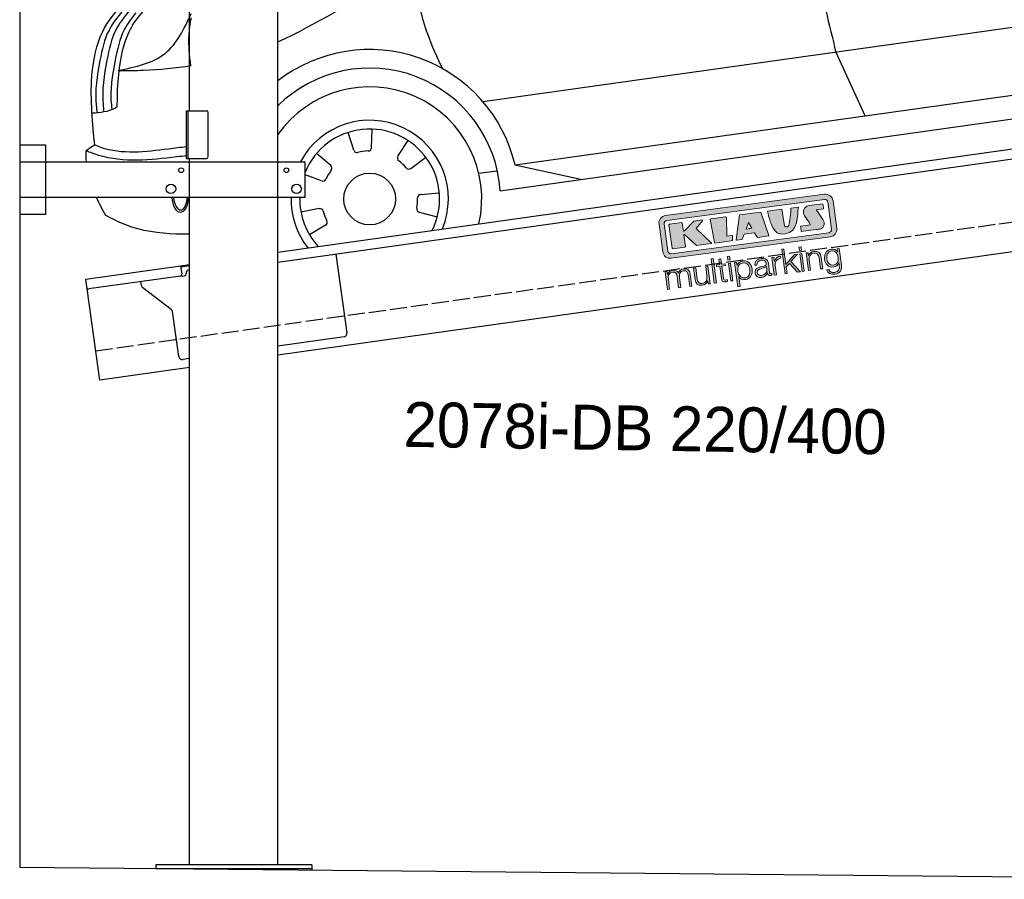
# Model space of a CAD drawing. Extents: x 199 to 6000, y -525 to 5850.
# Tile 1 of 3: x 199 to 3099, y -386 to 2144. Entities that reach past the tile are written whole.
import ezdxf

# ---------------------------------------------------------------- set-up
doc = ezdxf.new("R2010")
doc.units = 0
doc.header["$LTSCALE"] = 10
doc.header["$MEASUREMENT"] = 0
doc.linetypes.add('GEN3', pattern=[6.25, 5, -1.25])
doc.layers.get('0').update_dxf_attribs({"linetype": 'CONTINUOUS'})
for name, color, linetype in [('3', 6, 'GEN3'), ('CAR', 1, 'CONTINUOUS'), ('SICHTBARE_KANTEN_DIN_', 7, 'CONTINUOUS')]:
    doc.layers.add(name, color=color, linetype=linetype)
doc.layers.add('AM_0', color=7, linetype='CONTINUOUS', lineweight=30)
doc.layers.add('Logo', color=7, linetype='CONTINUOUS', lineweight=25)

# ---------------------------------------------------------------- blocks, each defined once
blk = doc.blocks.new('KLAUS')
at = {"layer": 'Logo'}
h = blk.add_hatch(color=8, dxfattribs=at)
h.dxf.hatch_style = 2
edge = h.paths.add_edge_path()
edge.add_spline(control_points=[(3.6, 29.09), (2.88, 29.09), (2.3, 28.51), (2.3, 27.8), (2.3, 27.8), (2.3, 16.11), (2.3, 16.11), (2.3, 15.39), (2.88, 14.81), (3.6, 14.81), (3.6, 14.81), (71.16, 14.81), (71.16, 14.81), (71.88, 14.81), (72.46, 15.39), (72.46, 16.11), (72.46, 16.11), (72.46, 27.8), (72.46, 27.8), (72.46, 28.51), (71.88, 29.09), (71.16, 29.09), (71.16, 29.09), (3.6, 29.09), (3.6, 29.09), (3.6, 29.09), (3.6, 29.09), (3.6, 29.09)], knot_values=[0, 0, 0, 0, 1, 1, 1, 2, 2, 2, 3, 3, 3, 4, 4, 4, 5, 5, 5, 6, 6, 6, 7, 7, 7, 8, 8, 8, 9, 9, 9, 9], degree=3, periodic=0)
edge = h.paths.add_edge_path()
edge.add_spline(control_points=[(3.35, 31.23), (3.35, 31.23), (71.47, 31.23), (71.47, 31.23), (73.26, 31.23), (74.71, 29.77), (74.71, 27.99), (74.71, 27.99), (74.71, 16.17), (74.71, 16.17), (74.71, 14.38), (73.26, 12.93), (71.47, 12.93), (71.47, 12.93), (3.35, 12.93), (3.35, 12.93), (1.56, 12.93), (0.11, 14.38), (0.11, 16.17), (0.11, 16.17), (0.11, 27.99), (0.11, 27.99), (0.11, 29.77), (1.56, 31.23), (3.35, 31.23), (3.35, 31.23), (3.35, 31.23), (3.35, 31.23)], knot_values=[0, 0, 0, 0, 1, 1, 1, 2, 2, 2, 3, 3, 3, 4, 4, 4, 5, 5, 5, 6, 6, 6, 7, 7, 7, 8, 8, 8, 9, 9, 9, 9], degree=3, periodic=0)
h = blk.add_hatch(color=8, dxfattribs=at)
h.dxf.hatch_style = 2
edge = h.paths.add_edge_path()
edge.add_spline(control_points=[(4.5, 27.33), (4.5, 27.33), (9.7, 27.33), (9.7, 27.33), (9.84, 27.33), (9.96, 27.22), (9.96, 27.08), (9.96, 27.08), (9.96, 23.69), (9.96, 23.69), (9.96, 23.69), (9.94, 23.64), (10.04, 23.59), (10.14, 23.53), (10.2, 23.57), (10.2, 23.57), (10.2, 23.57), (10.51, 23.75), (10.51, 23.75), (10.51, 23.75), (14.94, 27.33), (14.94, 27.33), (14.94, 27.33), (18.41, 27.33), (18.41, 27.33), (18.41, 27.33), (18.49, 27.33), (18.56, 27.2), (18.65, 27.04), (18.53, 26.91), (18.53, 26.91), (18.53, 26.91), (15.49, 24.11), (15.49, 24.11), (15.49, 24.11), (21.14, 17.06), (21.14, 17.06), (21.14, 17.06), (21.13, 16.91), (21.13, 16.91), (21.08, 16.84), (20.99, 16.82), (20.99, 16.82), (20.99, 16.82), (14.7, 16.82), (14.7, 16.82), (14.7, 16.82), (10.26, 22.17), (10.26, 22.17), (10.26, 22.17), (10.19, 22.24), (10.08, 22.21), (9.97, 22.18), (9.96, 22.11), (9.96, 22.11), (9.96, 22.11), (9.96, 17.08), (9.96, 17.08), (9.96, 16.94), (9.84, 16.82), (9.7, 16.82), (9.7, 16.82), (4.5, 16.82), (4.5, 16.82), (4.36, 16.82), (4.25, 16.94), (4.25, 17.08), (4.25, 17.08), (4.25, 27.08), (4.25, 27.08), (4.25, 27.22), (4.36, 27.33), (4.5, 27.33), (4.5, 27.33), (4.5, 27.33), (4.5, 27.33)], knot_values=[0, 0, 0, 0, 1, 1, 1, 2, 2, 2, 3, 3, 3, 4, 4, 4, 5, 5, 5, 6, 6, 6, 7, 7, 7, 8, 8, 8, 9, 9, 9, 10, 10, 10, 11, 11, 11, 12, 12, 12, 13, 13, 13, 14, 14, 14, 15, 15, 15, 16, 16, 16, 17, 17, 17, 18, 18, 18, 19, 19, 19, 20, 20, 20, 21, 21, 21, 22, 22, 22, 23, 23, 23, 24, 24, 24, 25, 25, 25, 25], degree=3, periodic=0)
h = blk.add_hatch(color=8, dxfattribs=at)
h.dxf.hatch_style = 2
h.paths.add_polyline_path([(22.42, 17.06), (21.97, 27.15), (22.24, 27.33), (28.55, 27.33), (28.86, 26.97), (28.01, 19.08), (30.26, 19.07), (30.44, 18.95), (30.08, 16.95), (29.49, 16.82), (22.6, 16.82)])
h = blk.add_hatch(color=8, dxfattribs=at)
h.paths.add_polyline_path([(36.52, 21.01), (38.93, 21.01), (37.87, 23.57)])
h.paths.add_polyline_path([(34.52, 27.33), (43.65, 27.33), (45.76, 16.94), (45.57, 16.82), (40.83, 16.82), (39.89, 18.95), (35.42, 18.95), (34.27, 16.82), (31.78, 16.82), (31.66, 17)])
h = blk.add_hatch(color=8, dxfattribs=at)
h.dxf.hatch_style = 2
edge = h.paths.add_edge_path()
edge.add_spline(control_points=[(52.69, 27.32), (52.69, 27.32), (52.88, 20.14), (52.88, 20.14), (53.01, 19.89), (53.2, 19.77), (53.43, 19.71), (53.91, 19.59), (54.43, 19.57), (54.64, 20.03), (55.23, 21.34), (56.27, 25.45), (56.6, 27.33), (56.6, 27.33), (59.77, 27.33), (59.77, 27.33), (58.77, 23.9), (58.56, 16.82), (52.63, 16.76), (48.72, 16.72), (48.01, 19.35), (47.27, 22.24), (46.89, 23.68), (46.54, 27.33), (46.54, 27.33), (46.54, 27.33), (52.69, 27.32), (52.69, 27.32), (52.69, 27.32), (52.69, 27.32), (52.69, 27.32)], knot_values=[0, 0, 0, 0, 1, 1, 1, 2, 2, 2, 3, 3, 3, 4, 4, 4, 5, 5, 5, 6, 6, 6, 7, 7, 7, 8, 8, 8, 9, 9, 9, 10, 10, 10, 10], degree=3, periodic=0)
h = blk.add_hatch(color=8, dxfattribs=at)
h.dxf.hatch_style = 2
edge = h.paths.add_edge_path()
edge.add_spline(control_points=[(64.46, 27.33), (64.46, 27.33), (70.31, 27.33), (70.31, 27.33), (70.31, 26.52), (70.31, 26.02), (70.31, 25.12), (70.31, 25.12), (67.3, 25.12), (67.3, 25.12), (67.24, 25.04), (67.25, 25.11), (67.25, 24.91), (67.25, 24.88), (69.73, 20.38), (69.73, 19.57), (69.73, 16.4), (67.22, 16.81), (65.9, 16.82), (65.9, 16.82), (59.59, 16.82), (59.59, 16.82), (59.59, 17.76), (59.59, 18.23), (59.59, 19.14), (59.59, 19.14), (63.75, 19.14), (63.75, 19.14), (63.82, 19.22), (63.81, 19.11), (63.81, 19.31), (63.81, 20.32), (61.58, 23.06), (61.58, 24.63), (61.58, 26.33), (62.83, 27.34), (64.46, 27.33), (64.46, 27.33), (64.46, 27.33), (64.46, 27.33)], knot_values=[0, 0, 0, 0, 1, 1, 1, 2, 2, 2, 3, 3, 3, 4, 4, 4, 5, 5, 5, 6, 6, 6, 7, 7, 7, 8, 8, 8, 9, 9, 9, 10, 10, 10, 11, 11, 11, 12, 12, 12, 13, 13, 13, 13], degree=3, periodic=0)
h = blk.add_hatch(color=30, dxfattribs=at)
h.dxf.hatch_style = 2
h.paths.add_polyline_path([(20.07, 0), (20.99, 0), (20.99, 10.45), (20.07, 10.45)])
h = blk.add_hatch(color=30, dxfattribs=at)
h.dxf.hatch_style = 2
edge = h.paths.add_edge_path()
edge.add_spline(control_points=[(24.22, 9.82), (24.22, 9.82), (23.3, 9.82), (23.3, 9.82), (23.3, 9.82), (23.3, 7.55), (23.3, 7.55), (23.3, 7.55), (21.98, 7.55), (21.98, 7.55), (21.98, 7.55), (21.98, 6.78), (21.98, 6.78), (21.98, 6.78), (23.3, 6.78), (23.3, 6.78), (23.3, 6.78), (23.3, 1.61), (23.3, 1.61), (23.28, 0.32), (23.71, -0.09), (24.94, -0.09), (25.22, -0.09), (25.48, -0.06), (25.76, -0.06), (25.76, -0.06), (25.76, 0.73), (25.76, 0.73), (25.5, 0.7), (25.23, 0.69), (24.97, 0.69), (24.31, 0.73), (24.22, 1.08), (24.22, 1.68), (24.22, 1.68), (24.22, 6.78), (24.22, 6.78), (24.22, 6.78), (25.76, 6.78), (25.76, 6.78), (25.76, 6.78), (25.76, 7.55), (25.76, 7.55), (25.76, 7.55), (24.22, 7.55), (24.22, 7.55), (24.22, 7.55), (24.22, 9.82), (24.22, 9.82), (24.22, 9.82), (24.22, 9.82), (24.22, 9.82)], knot_values=[0, 0, 0, 0, 1, 1, 1, 2, 2, 2, 3, 3, 3, 4, 4, 4, 5, 5, 5, 6, 6, 6, 7, 7, 7, 8, 8, 8, 9, 9, 9, 10, 10, 10, 11, 11, 11, 12, 12, 12, 13, 13, 13, 14, 14, 14, 15, 15, 15, 16, 16, 16, 17, 17, 17, 17], degree=3, periodic=0)
h = blk.add_hatch(color=30, dxfattribs=at)
h.paths.add_polyline_path([(27.1, 0), (28.03, 0), (28.03, 7.55), (27.1, 7.55)])
h.paths.add_polyline_path([(27.1, 8.98), (28.03, 8.98), (28.03, 10.45), (27.1, 10.45)])
h = blk.add_hatch(color=30, dxfattribs=at)
h.dxf.hatch_style = 2
h.paths.add_polyline_path([(50.4, 0), (51.32, 0), (51.32, 2.87), (52.82, 4.11), (55.8, 0), (56.96, 0), (53.52, 4.76), (56.74, 7.55), (55.51, 7.55), (51.32, 3.89), (51.32, 10.45), (50.4, 10.45)])
h = blk.add_hatch(color=30, dxfattribs=at)
h.paths.add_polyline_path([(57.74, 0), (58.66, 0), (58.66, 7.55), (57.74, 7.55)])
h.paths.add_polyline_path([(57.74, 8.98), (58.66, 8.98), (58.66, 10.45), (57.74, 10.45)])
h = blk.add_hatch(color=30, dxfattribs=at)
h.dxf.hatch_style = 2
edge = h.paths.add_edge_path()
edge.add_spline(control_points=[(0, 0), (0, 0), (0.92, 0), (0.92, 0), (0.92, 0), (0.92, 4.22), (0.92, 4.22), (0.94, 5.8), (1.58, 7), (3.18, 7), (4.35, 7), (4.77, 6.15), (4.76, 5.12), (4.76, 5.12), (4.76, 0), (4.76, 0), (4.76, 0), (5.68, 0), (5.68, 0), (5.68, 0), (5.68, 4.27), (5.68, 4.27), (5.68, 5.68), (6.14, 7), (7.73, 7), (9.05, 7), (9.52, 6.32), (9.52, 5.08), (9.52, 5.08), (9.52, 0), (9.52, 0), (9.52, 0), (10.44, 0), (10.44, 0), (10.44, 0), (10.44, 5.12), (10.44, 5.12), (10.44, 6.91), (9.59, 7.77), (7.94, 7.77), (6.94, 7.77), (5.99, 7.29), (5.54, 6.3), (5.26, 7.29), (4.36, 7.77), (3.37, 7.77), (2.17, 7.77), (1.38, 7.19), (0.89, 6.28), (0.89, 6.28), (0.85, 6.28), (0.85, 6.28), (0.85, 6.28), (0.85, 7.55), (0.85, 7.55), (0.85, 7.55), (0, 7.55), (0, 7.55), (0, 7.55), (0, 0), (0, 0), (0, 0), (0, 0), (0, 0)], knot_values=[0, 0, 0, 0, 1, 1, 1, 2, 2, 2, 3, 3, 3, 4, 4, 4, 5, 5, 5, 6, 6, 6, 7, 7, 7, 8, 8, 8, 9, 9, 9, 10, 10, 10, 11, 11, 11, 12, 12, 12, 13, 13, 13, 14, 14, 14, 15, 15, 15, 16, 16, 16, 17, 17, 17, 18, 18, 18, 19, 19, 19, 20, 20, 20, 21, 21, 21, 21], degree=3, periodic=0)
h = blk.add_hatch(color=30, dxfattribs=at)
h.dxf.hatch_style = 2
edge = h.paths.add_edge_path()
edge.add_spline(control_points=[(18.31, 7.55), (18.31, 7.55), (17.39, 7.55), (17.39, 7.55), (17.39, 7.55), (17.39, 3.59), (17.39, 3.59), (17.39, 2.05), (16.7, 0.56), (15.12, 0.56), (13.66, 0.56), (13.15, 1.27), (13.1, 2.64), (13.1, 2.64), (13.1, 7.55), (13.1, 7.55), (13.1, 7.55), (12.18, 7.55), (12.18, 7.55), (12.18, 7.55), (12.18, 2.65), (12.18, 2.65), (12.18, 0.89), (12.93, -0.22), (14.83, -0.22), (15.96, -0.22), (16.95, 0.35), (17.44, 1.36), (17.44, 1.36), (17.47, 1.36), (17.47, 1.36), (17.47, 1.36), (17.47, 0), (17.47, 0), (17.47, 0), (18.31, 0), (18.31, 0), (18.31, 0), (18.31, 7.55), (18.31, 7.55), (18.31, 7.55), (18.31, 7.55), (18.31, 7.55)], knot_values=[0, 0, 0, 0, 1, 1, 1, 2, 2, 2, 3, 3, 3, 4, 4, 4, 5, 5, 5, 6, 6, 6, 7, 7, 7, 8, 8, 8, 9, 9, 9, 10, 10, 10, 11, 11, 11, 12, 12, 12, 13, 13, 13, 14, 14, 14, 14], degree=3, periodic=0)
h = blk.add_hatch(color=30, dxfattribs=at)
edge = h.paths.add_edge_path()
edge.add_spline(control_points=[(35.84, 3.78), (35.84, 2.21), (35.12, 0.56), (33.37, 0.56), (31.4, 0.56), (30.72, 2.21), (30.72, 3.78), (30.72, 5.49), (31.33, 7), (33.37, 7), (35.12, 7), (35.84, 5.34), (35.84, 3.78), (35.84, 3.78), (35.84, 3.78), (35.84, 3.78)], knot_values=[0, 0, 0, 0, 1, 1, 1, 2, 2, 2, 3, 3, 3, 4, 4, 4, 5, 5, 5, 5], degree=3, periodic=0)
edge = h.paths.add_edge_path()
edge.add_spline(control_points=[(29.79, -2.8), (29.79, -2.8), (30.72, -2.8), (30.72, -2.8), (30.72, -2.8), (30.72, 1.43), (30.72, 1.43), (30.72, 1.43), (30.74, 1.43), (30.74, 1.43), (31.14, 0.35), (32.24, -0.22), (33.37, -0.22), (35.66, -0.22), (36.76, 1.64), (36.76, 3.78), (36.76, 5.91), (35.66, 7.77), (33.37, 7.77), (32.15, 7.77), (31.1, 7.14), (30.67, 6.12), (30.67, 6.12), (30.64, 6.12), (30.64, 6.12), (30.64, 6.12), (30.64, 7.55), (30.64, 7.55), (30.64, 7.55), (29.79, 7.55), (29.79, 7.55), (29.79, 7.55), (29.79, -2.8), (29.79, -2.8), (29.79, -2.8), (29.79, -2.8), (29.79, -2.8)], knot_values=[0, 0, 0, 0, 1, 1, 1, 2, 2, 2, 3, 3, 3, 4, 4, 4, 5, 5, 5, 6, 6, 6, 7, 7, 7, 8, 8, 8, 9, 9, 9, 10, 10, 10, 11, 11, 11, 12, 12, 12, 12], degree=3, periodic=0)
h = blk.add_hatch(color=30, dxfattribs=at)
edge = h.paths.add_edge_path()
edge.add_spline(control_points=[(43.03, 2.93), (43.04, 1.45), (41.8, 0.56), (40.39, 0.56), (39.53, 0.56), (38.71, 1.13), (38.71, 2.05), (38.71, 3.53), (40.66, 3.51), (42.22, 3.79), (42.47, 3.84), (42.88, 3.91), (43, 4.13), (43, 4.13), (43.03, 4.13), (43.03, 4.13), (43.03, 4.13), (43.03, 2.93), (43.03, 2.93), (43.03, 2.93), (43.03, 2.93), (43.03, 2.93)], knot_values=[0, 0, 0, 0, 1, 1, 1, 2, 2, 2, 3, 3, 3, 4, 4, 4, 5, 5, 5, 6, 6, 6, 7, 7, 7, 7], degree=3, periodic=0)
edge = h.paths.add_edge_path()
edge.add_spline(control_points=[(39.03, 5.24), (39.06, 6.47), (39.91, 7), (41.05, 7), (42.14, 7), (43.03, 6.69), (43.03, 5.45), (43.03, 4.61), (42.6, 4.51), (41.84, 4.42), (39.85, 4.19), (37.79, 4.11), (37.79, 1.99), (37.79, 0.47), (38.93, -0.22), (40.32, -0.22), (41.77, -0.22), (42.43, 0.34), (43.07, 1.32), (43.07, 1.32), (43.1, 1.32), (43.1, 1.32), (43.1, 0.53), (43.25, 0), (44.19, 0), (44.43, 0), (44.58, 0.01), (44.79, 0.06), (44.79, 0.06), (44.79, 0.83), (44.79, 0.83), (44.71, 0.81), (44.6, 0.78), (44.49, 0.78), (44.13, 0.78), (43.95, 0.98), (43.95, 1.33), (43.95, 1.33), (43.95, 5.34), (43.95, 5.34), (43.95, 7.36), (42.5, 7.77), (41.17, 7.77), (39.44, 7.77), (38.2, 7.01), (38.11, 5.24), (38.11, 5.24), (39.03, 5.24), (39.03, 5.24), (39.03, 5.24), (39.03, 5.24), (39.03, 5.24)], knot_values=[0, 0, 0, 0, 1, 1, 1, 2, 2, 2, 3, 3, 3, 4, 4, 4, 5, 5, 5, 6, 6, 6, 7, 7, 7, 8, 8, 8, 9, 9, 9, 10, 10, 10, 11, 11, 11, 12, 12, 12, 13, 13, 13, 14, 14, 14, 15, 15, 15, 16, 16, 16, 17, 17, 17, 17], degree=3, periodic=0)
h = blk.add_hatch(color=30, dxfattribs=at)
h.dxf.hatch_style = 2
edge = h.paths.add_edge_path()
edge.add_spline(control_points=[(45.79, 0), (45.79, 0), (46.71, 0), (46.71, 0), (46.71, 0), (46.71, 4.03), (46.71, 4.03), (46.71, 5.59), (47.85, 6.82), (49.52, 6.73), (49.52, 6.73), (49.52, 7.66), (49.52, 7.66), (48.16, 7.72), (47.14, 7), (46.67, 5.78), (46.67, 5.78), (46.64, 5.78), (46.64, 5.78), (46.64, 5.78), (46.64, 7.55), (46.64, 7.55), (46.64, 7.55), (45.79, 7.55), (45.79, 7.55), (45.79, 7.55), (45.79, 0), (45.79, 0), (45.79, 0), (45.79, 0), (45.79, 0)], knot_values=[0, 0, 0, 0, 1, 1, 1, 2, 2, 2, 3, 3, 3, 4, 4, 4, 5, 5, 5, 6, 6, 6, 7, 7, 7, 8, 8, 8, 9, 9, 9, 10, 10, 10, 10], degree=3, periodic=0)
h = blk.add_hatch(color=30, dxfattribs=at)
h.dxf.hatch_style = 2
edge = h.paths.add_edge_path()
edge.add_spline(control_points=[(60.41, 0), (60.41, 0), (61.33, 0), (61.33, 0), (61.33, 0), (61.33, 4.41), (61.33, 4.41), (61.36, 5.89), (62.24, 7), (63.7, 7), (65.2, 7), (65.62, 6.02), (65.62, 4.71), (65.62, 4.71), (65.62, 0), (65.62, 0), (65.62, 0), (66.54, 0), (66.54, 0), (66.54, 0), (66.54, 4.86), (66.54, 4.86), (66.54, 6.66), (65.9, 7.77), (63.78, 7.77), (62.71, 7.77), (61.7, 7.16), (61.36, 6.25), (61.36, 6.25), (61.33, 6.25), (61.33, 6.25), (61.33, 6.25), (61.33, 7.55), (61.33, 7.55), (61.33, 7.55), (60.41, 7.55), (60.41, 7.55), (60.41, 7.55), (60.41, 0), (60.41, 0), (60.41, 0), (60.41, 0), (60.41, 0)], knot_values=[0, 0, 0, 0, 1, 1, 1, 2, 2, 2, 3, 3, 3, 4, 4, 4, 5, 5, 5, 6, 6, 6, 7, 7, 7, 8, 8, 8, 9, 9, 9, 10, 10, 10, 11, 11, 11, 12, 12, 12, 13, 13, 13, 14, 14, 14, 14], degree=3, periodic=0)
h = blk.add_hatch(color=30, dxfattribs=at)
edge = h.paths.add_edge_path()
edge.add_spline(control_points=[(71.32, 0.86), (69.62, 0.86), (68.83, 2.34), (68.83, 3.86), (68.83, 5.43), (69.56, 7), (71.32, 7), (73.06, 7), (73.75, 5.34), (73.75, 3.86), (73.75, 2.33), (72.91, 0.86), (71.32, 0.86), (71.32, 0.86), (71.32, 0.86), (71.32, 0.86)], knot_values=[0, 0, 0, 0, 1, 1, 1, 2, 2, 2, 3, 3, 3, 4, 4, 4, 5, 5, 5, 5], degree=3, periodic=0)
edge = h.paths.add_edge_path()
edge.add_spline(control_points=[(74.67, 7.55), (74.67, 7.55), (73.75, 7.55), (73.75, 7.55), (73.75, 7.55), (73.75, 6.25), (73.75, 6.25), (73.75, 6.25), (73.72, 6.25), (73.72, 6.25), (73.35, 7.09), (72.41, 7.77), (71.32, 7.77), (69.13, 7.77), (67.9, 6.05), (67.9, 3.97), (67.9, 1.82), (68.9, 0.09), (71.32, 0.09), (72.4, 0.09), (73.29, 0.72), (73.72, 1.64), (73.72, 1.64), (73.75, 1.64), (73.75, 1.64), (73.75, 1.64), (73.75, 0.61), (73.75, 0.61), (73.75, -1.23), (73.01, -2.24), (71.32, -2.24), (70.29, -2.24), (69.31, -1.85), (69.1, -0.73), (69.1, -0.73), (68.18, -0.73), (68.18, -0.73), (68.31, -2.34), (69.81, -3.02), (71.32, -3.02), (73.79, -3.02), (74.65, -1.64), (74.67, 0.61), (74.67, 0.61), (74.67, 7.55), (74.67, 7.55), (74.67, 7.55), (74.67, 7.55), (74.67, 7.55)], knot_values=[0, 0, 0, 0, 1, 1, 1, 2, 2, 2, 3, 3, 3, 4, 4, 4, 5, 5, 5, 6, 6, 6, 7, 7, 7, 8, 8, 8, 9, 9, 9, 10, 10, 10, 11, 11, 11, 12, 12, 12, 13, 13, 13, 14, 14, 14, 15, 15, 15, 16, 16, 16, 16], degree=3, periodic=0)
at = {"layer": 'Logo', "lineweight": 0}
for points in [[(22.42, 17.06), (21.97, 27.15), (22.24, 27.33), (28.55, 27.33), (28.86, 26.97), (28.01, 19.08), (30.26, 19.07), (30.44, 18.95), (30.08, 16.95), (29.49, 16.82), (22.6, 16.82), (22.42, 17.06), (22.42, 17.06)], [(34.52, 27.33), (43.65, 27.33), (45.76, 16.94), (45.57, 16.82), (40.83, 16.82), (39.89, 18.95), (35.42, 18.95), (34.27, 16.82), (31.78, 16.82), (31.66, 17), (34.52, 27.33), (34.52, 27.33)], [(36.52, 21.01), (38.93, 21.01), (37.87, 23.57), (36.52, 21.01), (36.52, 21.01)], [(20.07, 0), (20.99, 0), (20.99, 10.45), (20.07, 10.45), (20.07, 0), (20.07, 0)], [(27.1, 8.98), (28.03, 8.98), (28.03, 10.45), (27.1, 10.45), (27.1, 8.98), (27.1, 8.98)], [(50.4, 0), (51.32, 0), (51.32, 2.87), (52.82, 4.11), (55.8, 0), (56.96, 0), (53.52, 4.76), (56.74, 7.55), (55.51, 7.55), (51.32, 3.89), (51.32, 10.45), (50.4, 10.45), (50.4, 0), (50.4, 0)], [(57.74, 8.98), (58.66, 8.98), (58.66, 10.45), (57.74, 10.45), (57.74, 8.98), (57.74, 8.98)], [(27.1, 0), (28.03, 0), (28.03, 7.55), (27.1, 7.55), (27.1, 0), (27.1, 0)], [(57.74, 0), (58.66, 0), (58.66, 7.55), (57.74, 7.55), (57.74, 0), (57.74, 0)]]:
    blk.add_lwpolyline(points, dxfattribs=at)
for points, knots in [([(3.35, 31.23), (3.35, 31.23), (71.47, 31.23), (71.47, 31.23), (73.26, 31.23), (74.71, 29.77), (74.71, 27.99), (74.71, 27.99), (74.71, 16.17), (74.71, 16.17), (74.71, 14.38), (73.26, 12.93), (71.47, 12.93), (71.47, 12.93), (3.35, 12.93), (3.35, 12.93), (1.56, 12.93), (0.11, 14.38), (0.11, 16.17), (0.11, 16.17), (0.11, 27.99), (0.11, 27.99), (0.11, 29.77), (1.56, 31.23), (3.35, 31.23), (3.35, 31.23), (3.35, 31.23), (3.35, 31.23)], [0, 0, 0, 0, 1, 1, 1, 2, 2, 2, 3, 3, 3, 4, 4, 4, 5, 5, 5, 6, 6, 6, 7, 7, 7, 8, 8, 8, 9, 9, 9, 9]), ([(3.6, 29.09), (2.88, 29.09), (2.3, 28.51), (2.3, 27.8), (2.3, 27.8), (2.3, 16.11), (2.3, 16.11), (2.3, 15.39), (2.88, 14.81), (3.6, 14.81), (3.6, 14.81), (71.16, 14.81), (71.16, 14.81), (71.88, 14.81), (72.46, 15.39), (72.46, 16.11), (72.46, 16.11), (72.46, 27.8), (72.46, 27.8), (72.46, 28.51), (71.88, 29.09), (71.16, 29.09), (71.16, 29.09), (3.6, 29.09), (3.6, 29.09), (3.6, 29.09), (3.6, 29.09), (3.6, 29.09)], [0, 0, 0, 0, 1, 1, 1, 2, 2, 2, 3, 3, 3, 4, 4, 4, 5, 5, 5, 6, 6, 6, 7, 7, 7, 8, 8, 8, 9, 9, 9, 9]), ([(4.5, 27.33), (4.5, 27.33), (9.7, 27.33), (9.7, 27.33), (9.84, 27.33), (9.96, 27.22), (9.96, 27.08), (9.96, 27.08), (9.96, 23.69), (9.96, 23.69), (9.96, 23.69), (9.94, 23.64), (10.04, 23.59), (10.14, 23.53), (10.2, 23.57), (10.2, 23.57), (10.2, 23.57), (10.51, 23.75), (10.51, 23.75), (10.51, 23.75), (14.94, 27.33), (14.94, 27.33), (14.94, 27.33), (18.41, 27.33), (18.41, 27.33), (18.41, 27.33), (18.49, 27.33), (18.56, 27.2), (18.65, 27.04), (18.53, 26.91), (18.53, 26.91), (18.53, 26.91), (15.49, 24.11), (15.49, 24.11), (15.49, 24.11), (21.14, 17.06), (21.14, 17.06), (21.14, 17.06), (21.13, 16.91), (21.13, 16.91), (21.08, 16.84), (20.99, 16.82), (20.99, 16.82), (20.99, 16.82), (14.7, 16.82), (14.7, 16.82), (14.7, 16.82), (10.26, 22.17), (10.26, 22.17), (10.26, 22.17), (10.19, 22.24), (10.08, 22.21), (9.97, 22.18), (9.96, 22.11), (9.96, 22.11), (9.96, 22.11), (9.96, 17.08), (9.96, 17.08), (9.96, 16.94), (9.84, 16.82), (9.7, 16.82), (9.7, 16.82), (4.5, 16.82), (4.5, 16.82), (4.36, 16.82), (4.25, 16.94), (4.25, 17.08), (4.25, 17.08), (4.25, 27.08), (4.25, 27.08), (4.25, 27.22), (4.36, 27.33), (4.5, 27.33), (4.5, 27.33), (4.5, 27.33), (4.5, 27.33)], [0, 0, 0, 0, 1, 1, 1, 2, 2, 2, 3, 3, 3, 4, 4, 4, 5, 5, 5, 6, 6, 6, 7, 7, 7, 8, 8, 8, 9, 9, 9, 10, 10, 10, 11, 11, 11, 12, 12, 12, 13, 13, 13, 14, 14, 14, 15, 15, 15, 16, 16, 16, 17, 17, 17, 18, 18, 18, 19, 19, 19, 20, 20, 20, 21, 21, 21, 22, 22, 22, 23, 23, 23, 24, 24, 24, 25, 25, 25, 25]), ([(52.69, 27.32), (52.69, 27.32), (52.88, 20.14), (52.88, 20.14), (53.01, 19.89), (53.2, 19.77), (53.43, 19.71), (53.91, 19.59), (54.43, 19.57), (54.64, 20.03), (55.23, 21.34), (56.27, 25.45), (56.6, 27.33), (56.6, 27.33), (59.77, 27.33), (59.77, 27.33), (58.77, 23.9), (58.56, 16.82), (52.63, 16.76), (48.72, 16.72), (48.01, 19.35), (47.27, 22.24), (46.89, 23.68), (46.54, 27.33), (46.54, 27.33), (46.54, 27.33), (52.69, 27.32), (52.69, 27.32), (52.69, 27.32), (52.69, 27.32), (52.69, 27.32)], [0, 0, 0, 0, 1, 1, 1, 2, 2, 2, 3, 3, 3, 4, 4, 4, 5, 5, 5, 6, 6, 6, 7, 7, 7, 8, 8, 8, 9, 9, 9, 10, 10, 10, 10]), ([(64.46, 27.33), (64.46, 27.33), (70.31, 27.33), (70.31, 27.33), (70.31, 26.52), (70.31, 26.02), (70.31, 25.12), (70.31, 25.12), (67.3, 25.12), (67.3, 25.12), (67.24, 25.04), (67.25, 25.11), (67.25, 24.91), (67.25, 24.88), (69.73, 20.38), (69.73, 19.57), (69.73, 16.4), (67.22, 16.81), (65.9, 16.82), (65.9, 16.82), (59.59, 16.82), (59.59, 16.82), (59.59, 17.76), (59.59, 18.23), (59.59, 19.14), (59.59, 19.14), (63.75, 19.14), (63.75, 19.14), (63.82, 19.22), (63.81, 19.11), (63.81, 19.31), (63.81, 20.32), (61.58, 23.06), (61.58, 24.63), (61.58, 26.33), (62.83, 27.34), (64.46, 27.33), (64.46, 27.33), (64.46, 27.33), (64.46, 27.33)], [0, 0, 0, 0, 1, 1, 1, 2, 2, 2, 3, 3, 3, 4, 4, 4, 5, 5, 5, 6, 6, 6, 7, 7, 7, 8, 8, 8, 9, 9, 9, 10, 10, 10, 11, 11, 11, 12, 12, 12, 13, 13, 13, 13]), ([(24.22, 9.82), (24.22, 9.82), (23.3, 9.82), (23.3, 9.82), (23.3, 9.82), (23.3, 7.55), (23.3, 7.55), (23.3, 7.55), (21.98, 7.55), (21.98, 7.55), (21.98, 7.55), (21.98, 6.78), (21.98, 6.78), (21.98, 6.78), (23.3, 6.78), (23.3, 6.78), (23.3, 6.78), (23.3, 1.61), (23.3, 1.61), (23.28, 0.32), (23.71, -0.09), (24.94, -0.09), (25.22, -0.09), (25.48, -0.06), (25.76, -0.06), (25.76, -0.06), (25.76, 0.73), (25.76, 0.73), (25.5, 0.7), (25.23, 0.69), (24.97, 0.69), (24.31, 0.73), (24.22, 1.08), (24.22, 1.68), (24.22, 1.68), (24.22, 6.78), (24.22, 6.78), (24.22, 6.78), (25.76, 6.78), (25.76, 6.78), (25.76, 6.78), (25.76, 7.55), (25.76, 7.55), (25.76, 7.55), (24.22, 7.55), (24.22, 7.55), (24.22, 7.55), (24.22, 9.82), (24.22, 9.82), (24.22, 9.82), (24.22, 9.82), (24.22, 9.82)], [0, 0, 0, 0, 1, 1, 1, 2, 2, 2, 3, 3, 3, 4, 4, 4, 5, 5, 5, 6, 6, 6, 7, 7, 7, 8, 8, 8, 9, 9, 9, 10, 10, 10, 11, 11, 11, 12, 12, 12, 13, 13, 13, 14, 14, 14, 15, 15, 15, 16, 16, 16, 17, 17, 17, 17]), ([(0, 0), (0, 0), (0.92, 0), (0.92, 0), (0.92, 0), (0.92, 4.22), (0.92, 4.22), (0.94, 5.8), (1.58, 7), (3.18, 7), (4.35, 7), (4.77, 6.15), (4.76, 5.12), (4.76, 5.12), (4.76, 0), (4.76, 0), (4.76, 0), (5.68, 0), (5.68, 0), (5.68, 0), (5.68, 4.27), (5.68, 4.27), (5.68, 5.68), (6.14, 7), (7.73, 7), (9.05, 7), (9.52, 6.32), (9.52, 5.08), (9.52, 5.08), (9.52, 0), (9.52, 0), (9.52, 0), (10.44, 0), (10.44, 0), (10.44, 0), (10.44, 5.12), (10.44, 5.12), (10.44, 6.91), (9.59, 7.77), (7.94, 7.77), (6.94, 7.77), (5.99, 7.29), (5.54, 6.3), (5.26, 7.29), (4.36, 7.77), (3.37, 7.77), (2.17, 7.77), (1.38, 7.19), (0.89, 6.28), (0.89, 6.28), (0.85, 6.28), (0.85, 6.28), (0.85, 6.28), (0.85, 7.55), (0.85, 7.55), (0.85, 7.55), (0, 7.55), (0, 7.55), (0, 7.55), (0, 0), (0, 0), (0, 0), (0, 0), (0, 0)], [0, 0, 0, 0, 1, 1, 1, 2, 2, 2, 3, 3, 3, 4, 4, 4, 5, 5, 5, 6, 6, 6, 7, 7, 7, 8, 8, 8, 9, 9, 9, 10, 10, 10, 11, 11, 11, 12, 12, 12, 13, 13, 13, 14, 14, 14, 15, 15, 15, 16, 16, 16, 17, 17, 17, 18, 18, 18, 19, 19, 19, 20, 20, 20, 21, 21, 21, 21]), ([(18.31, 7.55), (18.31, 7.55), (17.39, 7.55), (17.39, 7.55), (17.39, 7.55), (17.39, 3.59), (17.39, 3.59), (17.39, 2.05), (16.7, 0.56), (15.12, 0.56), (13.66, 0.56), (13.15, 1.27), (13.1, 2.64), (13.1, 2.64), (13.1, 7.55), (13.1, 7.55), (13.1, 7.55), (12.18, 7.55), (12.18, 7.55), (12.18, 7.55), (12.18, 2.65), (12.18, 2.65), (12.18, 0.89), (12.93, -0.22), (14.83, -0.22), (15.96, -0.22), (16.95, 0.35), (17.44, 1.36), (17.44, 1.36), (17.47, 1.36), (17.47, 1.36), (17.47, 1.36), (17.47, 0), (17.47, 0), (17.47, 0), (18.31, 0), (18.31, 0), (18.31, 0), (18.31, 7.55), (18.31, 7.55), (18.31, 7.55), (18.31, 7.55), (18.31, 7.55)], [0, 0, 0, 0, 1, 1, 1, 2, 2, 2, 3, 3, 3, 4, 4, 4, 5, 5, 5, 6, 6, 6, 7, 7, 7, 8, 8, 8, 9, 9, 9, 10, 10, 10, 11, 11, 11, 12, 12, 12, 13, 13, 13, 14, 14, 14, 14]), ([(29.79, -2.8), (29.79, -2.8), (30.72, -2.8), (30.72, -2.8), (30.72, -2.8), (30.72, 1.43), (30.72, 1.43), (30.72, 1.43), (30.74, 1.43), (30.74, 1.43), (31.14, 0.35), (32.24, -0.22), (33.37, -0.22), (35.66, -0.22), (36.76, 1.64), (36.76, 3.78), (36.76, 5.91), (35.66, 7.77), (33.37, 7.77), (32.15, 7.77), (31.1, 7.14), (30.67, 6.12), (30.67, 6.12), (30.64, 6.12), (30.64, 6.12), (30.64, 6.12), (30.64, 7.55), (30.64, 7.55), (30.64, 7.55), (29.79, 7.55), (29.79, 7.55), (29.79, 7.55), (29.79, -2.8), (29.79, -2.8), (29.79, -2.8), (29.79, -2.8), (29.79, -2.8)], [0, 0, 0, 0, 1, 1, 1, 2, 2, 2, 3, 3, 3, 4, 4, 4, 5, 5, 5, 6, 6, 6, 7, 7, 7, 8, 8, 8, 9, 9, 9, 10, 10, 10, 11, 11, 11, 12, 12, 12, 12]), ([(35.84, 3.78), (35.84, 2.21), (35.12, 0.56), (33.37, 0.56), (31.4, 0.56), (30.72, 2.21), (30.72, 3.78), (30.72, 5.49), (31.33, 7), (33.37, 7), (35.12, 7), (35.84, 5.34), (35.84, 3.78), (35.84, 3.78), (35.84, 3.78), (35.84, 3.78)], [0, 0, 0, 0, 1, 1, 1, 2, 2, 2, 3, 3, 3, 4, 4, 4, 5, 5, 5, 5]), ([(39.03, 5.24), (39.06, 6.47), (39.91, 7), (41.05, 7), (42.14, 7), (43.03, 6.69), (43.03, 5.45), (43.03, 4.61), (42.6, 4.51), (41.84, 4.42), (39.85, 4.19), (37.79, 4.11), (37.79, 1.99), (37.79, 0.47), (38.93, -0.22), (40.32, -0.22), (41.77, -0.22), (42.43, 0.34), (43.07, 1.32), (43.07, 1.32), (43.1, 1.32), (43.1, 1.32), (43.1, 0.53), (43.25, 0), (44.19, 0), (44.43, 0), (44.58, 0.01), (44.79, 0.06), (44.79, 0.06), (44.79, 0.83), (44.79, 0.83), (44.71, 0.81), (44.6, 0.78), (44.49, 0.78), (44.13, 0.78), (43.95, 0.98), (43.95, 1.33), (43.95, 1.33), (43.95, 5.34), (43.95, 5.34), (43.95, 7.36), (42.5, 7.77), (41.17, 7.77), (39.44, 7.77), (38.2, 7.01), (38.11, 5.24), (38.11, 5.24), (39.03, 5.24), (39.03, 5.24), (39.03, 5.24), (39.03, 5.24), (39.03, 5.24)], [0, 0, 0, 0, 1, 1, 1, 2, 2, 2, 3, 3, 3, 4, 4, 4, 5, 5, 5, 6, 6, 6, 7, 7, 7, 8, 8, 8, 9, 9, 9, 10, 10, 10, 11, 11, 11, 12, 12, 12, 13, 13, 13, 14, 14, 14, 15, 15, 15, 16, 16, 16, 17, 17, 17, 17]), ([(45.79, 0), (45.79, 0), (46.71, 0), (46.71, 0), (46.71, 0), (46.71, 4.03), (46.71, 4.03), (46.71, 5.59), (47.85, 6.82), (49.52, 6.73), (49.52, 6.73), (49.52, 7.66), (49.52, 7.66), (48.16, 7.72), (47.14, 7), (46.67, 5.78), (46.67, 5.78), (46.64, 5.78), (46.64, 5.78), (46.64, 5.78), (46.64, 7.55), (46.64, 7.55), (46.64, 7.55), (45.79, 7.55), (45.79, 7.55), (45.79, 7.55), (45.79, 0), (45.79, 0), (45.79, 0), (45.79, 0), (45.79, 0)], [0, 0, 0, 0, 1, 1, 1, 2, 2, 2, 3, 3, 3, 4, 4, 4, 5, 5, 5, 6, 6, 6, 7, 7, 7, 8, 8, 8, 9, 9, 9, 10, 10, 10, 10]), ([(60.41, 0), (60.41, 0), (61.33, 0), (61.33, 0), (61.33, 0), (61.33, 4.41), (61.33, 4.41), (61.36, 5.89), (62.24, 7), (63.7, 7), (65.2, 7), (65.62, 6.02), (65.62, 4.71), (65.62, 4.71), (65.62, 0), (65.62, 0), (65.62, 0), (66.54, 0), (66.54, 0), (66.54, 0), (66.54, 4.86), (66.54, 4.86), (66.54, 6.66), (65.9, 7.77), (63.78, 7.77), (62.71, 7.77), (61.7, 7.16), (61.36, 6.25), (61.36, 6.25), (61.33, 6.25), (61.33, 6.25), (61.33, 6.25), (61.33, 7.55), (61.33, 7.55), (61.33, 7.55), (60.41, 7.55), (60.41, 7.55), (60.41, 7.55), (60.41, 0), (60.41, 0), (60.41, 0), (60.41, 0), (60.41, 0)], [0, 0, 0, 0, 1, 1, 1, 2, 2, 2, 3, 3, 3, 4, 4, 4, 5, 5, 5, 6, 6, 6, 7, 7, 7, 8, 8, 8, 9, 9, 9, 10, 10, 10, 11, 11, 11, 12, 12, 12, 13, 13, 13, 14, 14, 14, 14]), ([(74.67, 7.55), (74.67, 7.55), (73.75, 7.55), (73.75, 7.55), (73.75, 7.55), (73.75, 6.25), (73.75, 6.25), (73.75, 6.25), (73.72, 6.25), (73.72, 6.25), (73.35, 7.09), (72.41, 7.77), (71.32, 7.77), (69.13, 7.77), (67.9, 6.05), (67.9, 3.97), (67.9, 1.82), (68.9, 0.09), (71.32, 0.09), (72.4, 0.09), (73.29, 0.72), (73.72, 1.64), (73.72, 1.64), (73.75, 1.64), (73.75, 1.64), (73.75, 1.64), (73.75, 0.61), (73.75, 0.61), (73.75, -1.23), (73.01, -2.24), (71.32, -2.24), (70.29, -2.24), (69.31, -1.85), (69.1, -0.73), (69.1, -0.73), (68.18, -0.73), (68.18, -0.73), (68.31, -2.34), (69.81, -3.02), (71.32, -3.02), (73.79, -3.02), (74.65, -1.64), (74.67, 0.61), (74.67, 0.61), (74.67, 7.55), (74.67, 7.55), (74.67, 7.55), (74.67, 7.55), (74.67, 7.55)], [0, 0, 0, 0, 1, 1, 1, 2, 2, 2, 3, 3, 3, 4, 4, 4, 5, 5, 5, 6, 6, 6, 7, 7, 7, 8, 8, 8, 9, 9, 9, 10, 10, 10, 11, 11, 11, 12, 12, 12, 13, 13, 13, 14, 14, 14, 15, 15, 15, 16, 16, 16, 16]), ([(71.32, 0.86), (69.62, 0.86), (68.83, 2.34), (68.83, 3.86), (68.83, 5.43), (69.56, 7), (71.32, 7), (73.06, 7), (73.75, 5.34), (73.75, 3.86), (73.75, 2.33), (72.91, 0.86), (71.32, 0.86), (71.32, 0.86), (71.32, 0.86), (71.32, 0.86)], [0, 0, 0, 0, 1, 1, 1, 2, 2, 2, 3, 3, 3, 4, 4, 4, 5, 5, 5, 5]), ([(43.03, 2.93), (43.04, 1.45), (41.8, 0.56), (40.39, 0.56), (39.53, 0.56), (38.71, 1.13), (38.71, 2.05), (38.71, 3.53), (40.66, 3.51), (42.22, 3.79), (42.47, 3.84), (42.88, 3.91), (43, 4.13), (43, 4.13), (43.03, 4.13), (43.03, 4.13), (43.03, 4.13), (43.03, 2.93), (43.03, 2.93), (43.03, 2.93), (43.03, 2.93), (43.03, 2.93)], [0, 0, 0, 0, 1, 1, 1, 2, 2, 2, 3, 3, 3, 4, 4, 4, 5, 5, 5, 6, 6, 6, 7, 7, 7, 7])]:
    blk.add_open_spline(points, degree=3, knots=knots, dxfattribs=at)
blk = doc.blocks.new('Van200_EG')
at = {"layer": 'CAR'}
for p, q in [((27543.2, 1548.8), (29532.8, 1827.8)), ((28583.1, 1693.5), (28667.7, 1507.1)), ((27637.9, 1361.6), (29494.5, 1622.5)), ((27594.3, 1285.6), (29559.4, 1561.2)), ((27163.1, 1405), (27146.1, 1457.4)), ((27215, 1412.3), (27216.9, 1467.3)), ((27292.9, 1387.4), (27323.2, 1433.4)), ((26399.8, 1420.4), (26374.8, 1403.2)), ((27095, 1359.6), (27053.2, 1395.4)), ((27331, 1351.4), (27375.2, 1384.2)), ((27584.4, 1343.7), (27530.8, 1336.4)), ((27636.9, 1361.6), (27832, 1319.6)), ((27068.3, 1314.5), (27019.4, 1332.8)), ((27360.2, 1274.9), (27414.9, 1279.9)), ((27061.4, 1233), (27007.4, 1222.6)), ((27355.7, 1222.7), (27408.9, 1208.6)), ((27080.1, 1183.9), (27032.9, 1155.7))]:
    blk.add_line(p, q, dxfattribs=at)
blk.add_circle((27209.7, 1261.4), 76.3, dxfattribs=at)
for centre, radius, start, end in [((27209.1, 1260.5), 440.8, 13.2701, 127.715), ((27209.7, 1261.4), 385.3, 3.6036, 134.5488), ((27209.7, 1261.4), 330.2, 347.2115, 144.9451), ((27209.7, 1261.4), 231.7, 337.6174, 151.7378), ((27209.7, 1261.4), 206, 333.3345, 157.474), ((27172.6, 1408.1), 10, 198, 284.2118), ((27209.7, 1261.4), 141.4, 91.7882, 104.2118), ((27205, 1412.7), 10, 271.7882, 358), ((27301.3, 1381.9), 10, 146.5714, 232.7833), ((27209.7, 1261.4), 141.4, 40.3596, 52.7833), ((27209.7, 1261.4), 141.4, 143.2167, 155.6404), ((27088.5, 1352), 10, 323.2167, 49.4286), ((27325.1, 1359.4), 10, 220.3596, 306.5714), ((27071.9, 1323.8), 10, 249.4286, 335.6404), ((27209.7, 1261.4), 231.7, 178.834, 218.3826), ((27209.7, 1261.4), 206, 178.6887, 222.6655), ((27209.7, 1261.4), 141.4, 348.931, 1.3547), ((27361.1, 1265), 10, 95.1429, 181.3547), ((27063.3, 1223.1), 10, 14.6453, 100.8571), ((27209.7, 1261.4), 141.4, 194.6453, 207.069), ((27358.3, 1232.3), 10, 168.931, 255.1429), ((27075, 1192.5), 10, 300.8571, 27.069)]:
    blk.add_arc(centre, radius, start, end, dxfattribs=at)
for major_axis, ratio, start_param, end_param in [((-0.1, -50.8), 0.500238, 4.856216, 7.71236), ((-1, 44.1), 0.466142, 1.725236, 4.537487)]:
    blk.add_ellipse((26652.2, 1273.3), major_axis=major_axis, ratio=ratio, start_param=start_param, end_param=end_param, dxfattribs=at)
for points in [[(28508.5, 2064.7), (28553.6, 1815.8), (28583.1, 1693.5)], [(27340.8, 1902.6), (27379.6, 1747.7), (27424.8, 1643.9)], [(26482.1, 1815.1), (26442, 1758.7), (26415.3, 1669), (26404.1, 1536.9), (26406.9, 1514.7)], [(26499.4, 1813.1), (26462.6, 1760), (26435.8, 1670.3), (26424.6, 1538.2), (26426.9, 1518.4)], [(26521.1, 1809.4), (26486.9, 1759.7), (26460.2, 1670), (26449, 1537.9), (26450.7, 1525.8)], [(26464.3, 1531.3), (26458.7, 1528.1), (26393.1, 1513.7)]]:
    blk.add_spline(points, degree=3, dxfattribs=at)
for points, knots in [([(26436.7, 1777.6), (26468.3, 1825.5), (26540.3, 1889.7), (26622.6, 1947.1), (26683.2, 1985.3)], [0, 0, 0, 0, 99.01122, 312.388217, 312.388217, 312.388217, 312.388217]), ([(26511.4, 1773.2), (26529.7, 1801.3), (26580.1, 1851.3), (26638.6, 1895.7), (26683.3, 1925.4)], [0, 0, 0, 0, 61.191082, 214.919701, 214.919701, 214.919701, 214.919701]), ([(26939.4, 1723.8), (27053.9, 1774.8), (27176.8, 1864.2), (27319.6, 1900.3), (27340.4, 1905.5)], [183.694882, 183.694882, 183.694882, 183.694882, 560.160299, 624.604309, 624.604309, 624.604309, 624.604309]), ([(26469.4, 1639.8), (26520.1, 1650.4), (26619.6, 1671.3), (26663.2, 1761.7), (26683.7, 1807.3)], [0, 0, 0, 0, 146.346521, 287.346021, 287.346021, 287.346021, 287.346021]), ([(26399.8, 1420.4), (26398.7, 1431.5), (26391.4, 1510.1), (26382, 1636.9), (26415.6, 1746.5), (26436.7, 1777.6)], [149.717851, 149.717851, 149.717851, 149.717851, 183.09991, 385.595028, 511.732027, 511.732027, 511.732027, 511.732027]), ([(26683.7, 1794.3), (26680.4, 1777.2), (26672.9, 1730.6), (26678.4, 1683.4), (26681.9, 1653.6)], [24.561969, 24.561969, 24.561969, 24.561969, 76.677878, 165.962988, 165.962988, 165.962988, 165.962988]), ([(26470.8, 1639.5), (26500, 1639.6), (26569, 1640.2), (26637.3, 1647.5), (26684.1, 1654.3)], [0, 0, 0, 0, 64.682316, 206.813826, 206.813826, 206.813826, 206.813826]), ([(26670.4, 1388.7), (26660.9, 1387.5), (26574.3, 1377.3), (26470.9, 1365.8), (26387, 1398.5), (26374.8, 1403.2)], [122.303503, 122.303503, 122.303503, 122.303503, 151.002306, 381.174495, 420.194903, 420.194903, 420.194903, 420.194903]), ([(26670.4, 1415), (26652.9, 1412.8), (26568.4, 1402.3), (26473.6, 1390.2), (26406, 1417.9), (26400.1, 1420.3)], [133.856675, 133.856675, 133.856675, 133.856675, 186.530662, 386.164019, 405.258829, 405.258829, 405.258829, 405.258829]), ([(26679.4, 1157.6), (26666, 1157.6), (26602.4, 1158.6), (26516, 1169.8), (26452.2, 1202.9), (26432.9, 1213)], [154.267561, 154.267561, 154.267561, 154.267561, 194.410173, 344.189159, 409.35076, 409.35076, 409.35076, 409.35076])]:
    blk.add_open_spline(points, degree=3, knots=knots, dxfattribs=at)
for points in [[(26511.4, 1773.2), (26493.4, 1743), (26464.2, 1680.9), (26465.5, 1532.1)], [(26375.6, 1371.1), (26374.8, 1381.6), (26374.5, 1392.2), (26374.8, 1403.2)], [(26432.9, 1213), (26421.8, 1231.9), (26412.5, 1249.4), (26404.8, 1266.1)]]:
    blk.add_open_spline(points, degree=3, dxfattribs=at)

msp = doc.modelspace()

# ---------------------------------------------------------------- linework, layer by layer
for p, q in [((700, 1876.2), (700, 3796.2)), ((960, -343.8), (960, 3796.2)), ((691, 1876.2), (750, 1876.2)), ((691, 1736.2), (691, 1876.2)), ((695, 1876.2), (695, 1736.2)), ((755, 1741.2), (755, 1871.2)), ((960, 1460.2), (3577.5, 1828)), ((200, 1776.2), (275, 1776.2)), ((200, 1776.2), (275, 1776.2)), ((275, 1776.2), (275, 1571.2)), ((275, 1776.2), (275, 1571.2)), ((3576.7, 1797.6), (960, 1429.9)), ((200, 1726.2), (1040, 1726.2)), ((691, 1736.2), (750, 1736.2)), ((700, -343.8), (700, 1736.2)), ((1040, 1621.2), (1040, 1726.2)), ((1040, 1621.2), (200, 1621.2)), ((275, 1571.2), (200, 1571.2)), ((275, 1571.2), (200, 1571.2)), ((3696.8, 1541.9), (960, 1157.2)), ((1130.7, 1453.9), (1163.3, 1222.2)), ((673.5, 1419.9), (700, 1423.6)), ((393.8, 1380.6), (673.5, 1419.9)), ((673.5, 1419.9), (677, 1395.2)), ((700, 1419.6), (674.1, 1416)), ((689.5, 1395.9), (689.4, 1396.9)), ((435.5, 1083.5), (393.8, 1380.6)), ((672.7, 1389.5), (402.9, 1351.6)), ((558, 1361.4), (556.4, 1373.2)), ((680.3, 1389.6), (685.2, 1390.3)), ((645.6, 1291.7), (561.9, 1354.8)), ((668.2, 1152.6), (649.5, 1285.1)), ((1154.8, 1210.9), (960, 1183.5)), ((700, 1146.9), (679.5, 1144.1)), ((700, 1120.7), (435.5, 1083.5)), ((600, -343.8), (600, -353.8)), ((1060, -343.8), (600, -343.8)), ((1060, -343.8), (1060, -358.3)), ((199.5, -350), (3944.5, -386)), ((600, -353.8), (1060, -353.8))]:
    msp.add_line(p, q)
for centre, radius in [((675, 1701.2), 7), ((985, 1701.2), 7), ((645, 1646.2), 14), ((1015, 1646.2), 14)]:
    msp.add_circle(centre, radius)
for centre, radius, start, end in [((750, 1871.2), 5, 0, 90), ((750, 1741.2), 5, 270, 0), ((672, 1394.5), 5, 278, 8), ((684.6, 1395.2), 5, 278, 8), ((699.3, 1398.3), 10, 98, 188), ((679.6, 1394.5), 5, 221.2367, 278), ((402.2, 1356.5), 5, 188, 278), ((567.9, 1362.8), 10, 188, 233), ((639.6, 1283.7), 10, 8, 53), ((1153.4, 1220.8), 10, 278, 8), ((678.1, 1154), 10, 188, 278)]:
    msp.add_arc(centre, radius, start, end)
at = {"layer": '3'}
msp.add_line((423.4, 1169.7), (5430.8, 1873.4), dxfattribs=at)
at = {"layer": 'SICHTBARE_KANTEN_DIN_'}
msp.add_line((199.4, 5850), (200, -350), dxfattribs=at)

# ---------------------------------------------------------------- block references
at = {"xscale": 6.929133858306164, "yscale": 6.929133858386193, "zscale": 6.929133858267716, "rotation": 7.614101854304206}
msp.add_blockref('KLAUS', (2107.5, 1350.3), dxfattribs=at)
at = {"layer": 'AM_0'}
msp.add_blockref('Van200_EG', (-25979.5, 355.1), dxfattribs=at)

# ---------------------------------------------------------------- texts
at = {"layer": 'Logo'}
msp.add_text('2078i-DB 220/400', height=132, rotation=359.1028, dxfattribs=at).set_placement((1329, 887.2))

doc.saveas('drawing.dxf')
